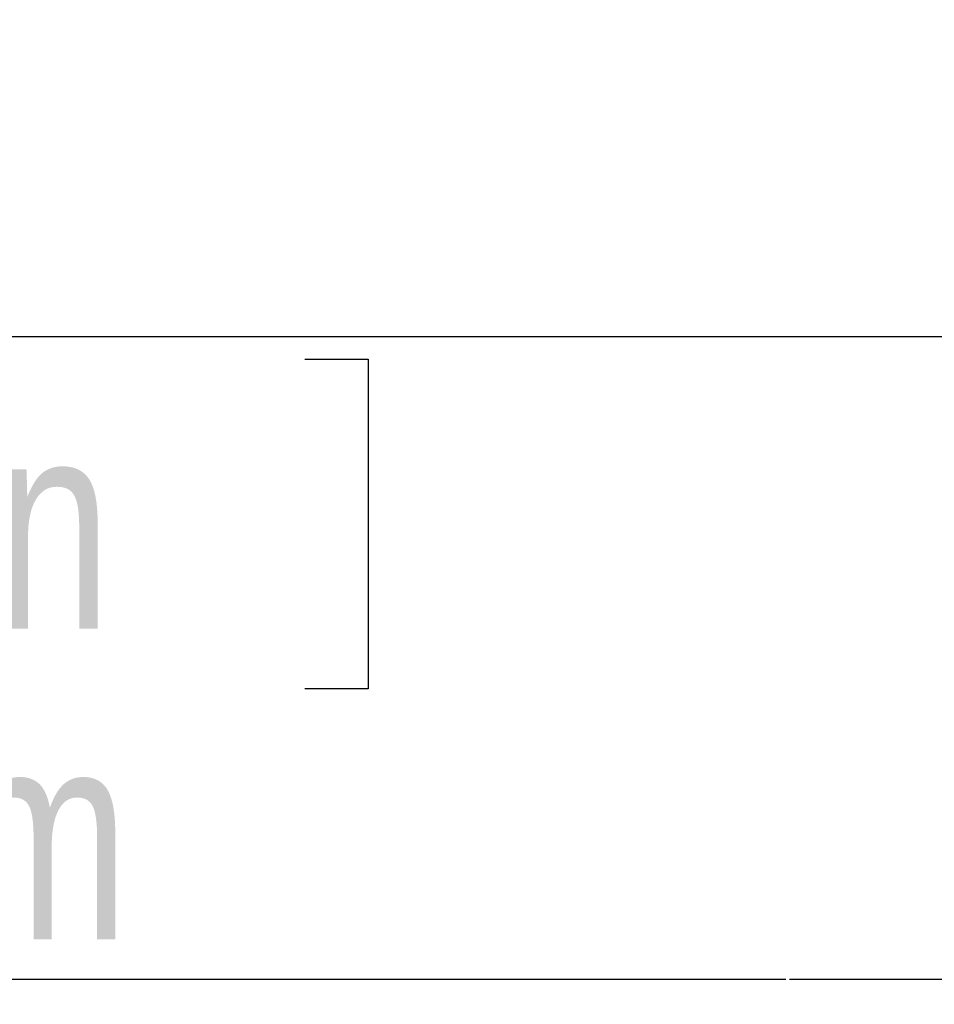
# Model space of a CAD drawing. Header units: millimetres. Extents: x 10 to 13239, y 20 to 10604.
# Tile 20 of 139: x 3136 to 3466, y 619 to 975. Entities that reach past the tile are written whole.
import ezdxf

# ---------------------------------------------------------------- set-up
doc = ezdxf.new("R2010")
doc.units = ezdxf.units.MM
doc.layers.add('COMPONENT_GEOMETRY', color=7, linetype='Continuous')
doc.styles.add('SLDTEXTSTYLE0', font='TXT', dxfattribs={"width": 0.75})
doc.dimstyles.new('SLDDIMSTYLE1', dxfattribs={"dimtxt": 75, "dimasz": 3.302, "dimexe": 0, "dimexo": 0.0625, "dimgap": 18.75, "dimtad": 0, "dimtih": 1, "dimtoh": 1, "dimdec": 1, "dimrnd": 1e-09, "dimzin": 12, "dimdsep": 46, "dimtxsty": 'SLDTEXTSTYLE0', "dimsah": 1, "dimcen": 0.09, "dimadec": 0, "dimazin": 3, "dimtfac": 1, "dimtdec": 1, "dimtofl": 0, "dimtmove": 0, "dimatfit": 3, "dimfxl": 1, "dimfrac": 2, "dimtolj": 1, "dimtzin": 12, "dimarcsym": 0})
doc.dimstyles.new('SLDDIMSTYLE2', dxfattribs={"dimtxt": 75, "dimasz": 3.302, "dimexe": 0, "dimexo": 0.0625, "dimgap": 18.75, "dimtad": 0, "dimtih": 1, "dimtoh": 1, "dimdec": 0, "dimrnd": 1e-09, "dimzin": 12, "dimdsep": 46, "dimtxsty": 'SLDTEXTSTYLE0', "dimsah": 1, "dimcen": 0.09, "dimadec": 0, "dimazin": 3, "dimtfac": 1, "dimtdec": 3, "dimtmove": 0, "dimatfit": 0, "dimfxl": 1, "dimfrac": 2, "dimtolj": 1, "dimtzin": 12, "dimarcsym": 0})

# ---------------------------------------------------------------- blocks, each defined once
blk = doc.blocks.new('_D_4')
at = {"layer": 'COMPONENT_GEOMETRY', "color": 7}
for p, q in [((3101.1, 860.07), (3101.1, 866.42)), ((3848.57, 860.07), (3097.92, 860.07)), ((2963.65, 851.99), (2940.8, 851.99)), ((2940.8, 851.99), (2940.8, 732.93)), ((3238.55, 851.99), (3261.4, 851.99)), ((3261.4, 851.99), (3261.4, 732.93)), ((2940.8, 732.93), (2963.65, 732.93)), ((3261.4, 732.93), (3238.55, 732.93)), ((3412.17, 627.88), (3097.92, 627.88)), ((3101.1, 627.88), (3101.1, 621.53))]:
    blk.add_line(p, q, dxfattribs=at)
for points in [[(3101.1, 860.07), (3101.61, 863.37), (3100.59, 863.37)], [(3101.1, 627.88), (3100.59, 624.58), (3101.61, 624.58)]]:
    blk.add_solid(points, dxfattribs=at)
at = {"layer": 'COMPONENT_GEOMETRY', "color": 7, "char_height": 75, "attachment_point": 1, "style": 'SLDTEXTSTYLE0'}
for s, insert in [('9.14in', (2963.65, 829.61)), ('232mm', (2924.22, 717.4))]:
    blk.add_mtext(s, dxfattribs=dict(at, insert=insert))
blk = doc.blocks.new('_D_5')
at = {"layer": 'COMPONENT_GEOMETRY', "color": 7}
for p, q in [((3876.96, 3780.57), (483.91, 3780.57)), ((487.09, 3780.57), (487.09, 2443.57)), ((337.04, 2428.34), (314.19, 2428.34)), ((314.19, 2428.34), (314.19, 2309.28)), ((637.14, 2428.34), (659.99, 2428.34)), ((659.99, 2428.34), (659.99, 2309.28)), ((314.19, 2309.28), (337.04, 2309.28)), ((659.99, 2309.28), (637.14, 2309.28)), ((487.09, 860.07), (487.09, 2197.06)), ((3847.07, 860.07), (483.91, 860.07))]:
    blk.add_line(p, q, dxfattribs=at)
for points in [[(487.09, 3780.57), (486.58, 3777.27), (487.6, 3777.27)], [(487.09, 860.07), (487.6, 863.37), (486.58, 863.37)]]:
    blk.add_solid(points, dxfattribs=at)
at = {"layer": 'COMPONENT_GEOMETRY', "color": 7, "char_height": 75, "attachment_point": 1, "style": 'SLDTEXTSTYLE0'}
for s, insert in [('9\'6.98"', (337.04, 2405.96)), ('2920.5mm', (240.94, 2293.74))]:
    blk.add_mtext(s, dxfattribs=dict(at, insert=insert))

msp = doc.modelspace()

# ---------------------------------------------------------------- linework, layer by layer
at = {"layer": 'COMPONENT_GEOMETRY', "color": 7}
msp.add_line((3504.16, 627.88), (3413.44, 627.88), dxfattribs=at)

# ---------------------------------------------------------------- dimensions: what is measured, and where the dimension line sits
for base, p1, p2, dimstyle, picture, middle in [((487.09, 3780.57), (3848.34, 860.07), (3878.23, 3780.57), 'SLDDIMSTYLE1', '_D_5', (487.09, 2320.32)), ((3101.1, 860.07), (3413.44, 627.88), (3849.84, 860.07), 'SLDDIMSTYLE2', '_D_4', (3101.1, 743.97))]:
    dim = msp.add_linear_dim(base=base, p1=p1, p2=p2, angle=90, dimstyle=dimstyle, dxfattribs=at)
    dim.commit()
    dim.dimension.update_dxf_attribs({"geometry": picture, "text_midpoint": middle, "dimtype": 160})

doc.saveas('drawing.dxf')
